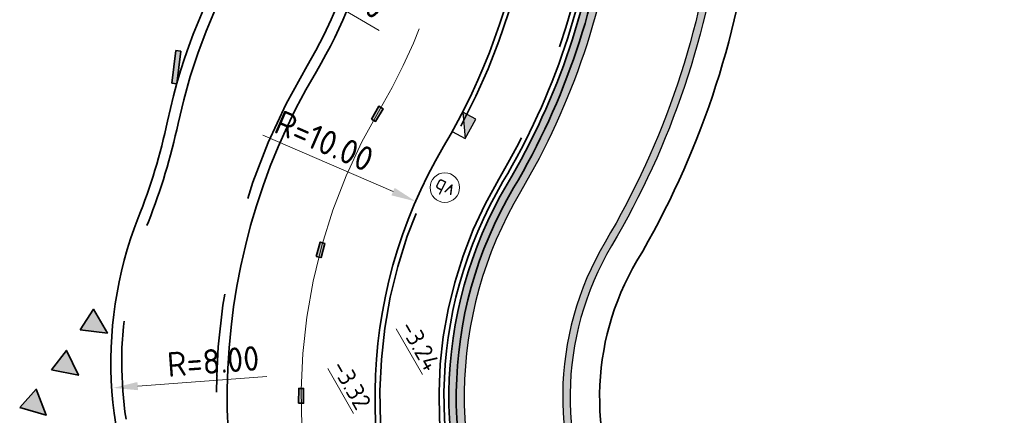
# Model space of a CAD drawing. Header units: metres. Extents: x 111691 to 117439, y 474133 to 478789.
# Tile 35 of 127: x 114631 to 114651, y 476077 to 476085. Entities that reach past the tile are written whole.
import ezdxf
from ezdxf import colors
from ezdxf.entities.mleader import LeaderData, LeaderLine
from ezdxf.enums import TextEntityAlignment as Align
from ezdxf.math import Vec2, Vec3

# ---------------------------------------------------------------- set-up
doc = ezdxf.new("R2010")
doc.units = ezdxf.units.M
for name, pattern in [('AM-AS', [16, 10, -2, 2, -2]), ('VH-GAZONBAND_100X200', [9.5, 7.5, -2]), ('VH-OPSLUITBAND_80X200', [14, 8, -2, 2, -2]), ('VH-RWSBAND', [24, 10, -2, 2, -2, 2, -2, 2, -2])]:
    doc.linetypes.add(name, pattern=pattern)
doc.layers.get('Defpoints').update_dxf_attribs({"lineweight": 25})
for name, color, linetype, lineweight in [('N-WE-AM-AS-G', 10, 'AM-AS', 18), ('N-WE-IE-MEUBILAIR_WEGMEUBILAIR_PAAL-S', 7, 'Continuous', 25), ('N-WE-IE-TERREINAFSCHEIDING_KUNSTMATIG_HEKWERK-G', 20, 'IE-TERREINAFSCHEIDING-KUNSTMATIG', 35), ('N-WE-IE-TERREINAFSCHEIDING_NATUURLIJK-G', 60, 'IE-TERREINAFSCHEIDING-NATUURLIJK', 35), ('N-WE-KW-KUNSTERK_DAMWAND_L600-G', 5, 'Continuous', 30), ('N-WE-KW-KUNSTERK_DAMWAND_L601-G', 5, 'Continuous', 30), ('N-WE-KW-KUNSTWERK_KEERCONSTRUCTIE-A', 251, 'Continuous', 30), ('N-WE-RI-HWA_KOLK-S', 150, 'Continuous', 25), ('N-WE-VH-HOOGTELABEL-T18', 2, 'Continuous', 18), ('N-WE-VH-KANTOPSLUITING_GAZONBAND_100X200-G', 90, 'VH-GAZONBAND_100X200', 35), ('N-WE-VH-KANTOPSLUITING_OPSLUITBAND_80X200-G', 150, 'VH-OPSLUITBAND_80X200', 35), ('N-WE-VH-KANTOPSLUITING_TROTTOIRBAND_RWS_110 220-G', 210, 'VH-RWSBAND', 35), ('N-WE-VH-KANTOPSLUITING_VOORKANTBAND-G', 7, 'Continuous', 35), ('N-WE-VH-MAATVOERING-M', 7, 'Continuous', 18), ('N-WE-VW-MARKERING-G', 7, 'Continuous', 35), ('X-XX-AL-AANPIJLING-T25', 7, 'Continuous', 25)]:
    doc.layers.add(name, color=color, linetype=linetype, lineweight=lineweight)
for name, color, linetype in [('N-WE-VW-MARKERING_DWARS_DRIEHOEK_5050-A', 7, 'Continuous'), ('N-WE-VW-MARKERING_LANGS_STREEP_11_010-A', 7, 'Continuous'), ('N-WE-VW-MARKERING_LANGS_STREEP_30270_010-A', 7, 'Continuous')]:
    doc.layers.add(name, color=color, linetype=linetype)
doc.styles.add('NLCS-ISO', font='NLCS-ISO.ttf')
doc.styles.add('NLCS-ISO-ANNOTATIEF-T25', font='NLCS-ISO.ttf', dxfattribs={"height": 2.5})
doc.styles.add('NLCS-ISO-M200-T18', font='NLCS-ISO.ttf', dxfattribs={"height": 0.36})
doc.linetypes.add('IE-TERREINAFSCHEIDING-KUNSTMATIG', pattern='A,4,[82,NLCS.SHX,S=0.75,R=90,X=0,Y=0],4,-2', length=10)
doc.linetypes.add('IE-TERREINAFSCHEIDING-NATUURLIJK', pattern='A,4,[67,NLCS.SHX,S=0.75,R=45,X=0,Y=0],4,-1.5', length=9.5)
doc.dimstyles.new('NLCS-ANNOTATIEF-T25-PIJL_L2_H1', dxfattribs={"dimtxt": 2.5, "dimasz": 2.5, "dimexe": 2, "dimexo": 2, "dimgap": 0.7, "dimtad": 1, "dimzin": 0, "dimdsep": 46, "dimtxsty": 'NLCS-ISO-ANNOTATIEF-T25', "dimcen": 0, "dimdle": 2, "dimclrd": 256, "dimclre": 256, "dimclrt": 256, "dimadec": 1, "dimazin": 0, "dimtfac": 1, "dimtdec": 3, "dimtofl": 0, "dimtmove": 0, "dimatfit": 3, "dimfxl": 2, "dimfxlon": 1, "dimtfillclr": 256, "dimtolj": 1, "dimtzin": 0, "dimlwd": -1, "dimlwe": -1, "dimarcsym": 0})

# ---------------------------------------------------------------- blocks, each defined once
blk = doc.blocks.new('*D20')
at = {"layer": 'Defpoints', "color": 0, "linetype": 'Continuous', "transparency": 16777216}
for p in [(114635.312, 476086.529), (114645.668, 476080.467)]:
    blk.add_point(p, dxfattribs=at)
at = {"layer": 'N-WE-VH-MAATVOERING-M', "transparency": 16777216}
blk.add_line((114638.229, 476084.822), (114635.744, 476086.277), dxfattribs=at)
at = {"layer": 'N-WE-VH-MAATVOERING-M', "linetype": 'Continuous', "transparency": 16777216}
blk.add_solid([(114635.786, 476086.349), (114635.701, 476086.205), (114635.312, 476086.529)], dxfattribs=at)
at = {"layer": 'N-WE-VH-MAATVOERING-M', "linetype": 'Continuous', "lineweight": 0, "transparency": 16777216, "insert": (114637.399, 476085.76), "char_height": 0.5, "attachment_point": 5, "rotation": 329.6533, "style": 'NLCS-ISO-ANNOTATIEF-T25', "bg_fill": 3, "box_fill_scale": 1.1, "bg_fill_color": 256, "bg_fill_true_color": 13158600, "bg_fill_transparency": 0}
blk.add_mtext('\\A1;R=12.00', dxfattribs=at)
blk = doc.blocks.new('*D21')
at = {"layer": 'Defpoints', "color": 0, "linetype": 'Continuous', "transparency": 16777216}
for p in [(114640.809, 476078.144), (114632.83, 476077.559)]:
    blk.add_point(p, dxfattribs=at)
at = {"layer": 'N-WE-VH-MAATVOERING-M', "transparency": 16777216}
blk.add_line((114635.952, 476077.788), (114633.329, 476077.595), dxfattribs=at)
at = {"layer": 'N-WE-VH-MAATVOERING-M', "linetype": 'Continuous', "transparency": 16777216}
blk.add_solid([(114633.323, 476077.678), (114633.335, 476077.512), (114632.83, 476077.559)], dxfattribs=at)
at = {"layer": 'N-WE-VH-MAATVOERING-M', "linetype": 'Continuous', "lineweight": 0, "transparency": 16777216, "insert": (114634.861, 476078.099), "char_height": 0.5, "attachment_point": 5, "rotation": 4.1984, "style": 'NLCS-ISO-ANNOTATIEF-T25', "bg_fill": 3, "box_fill_scale": 1.1, "bg_fill_color": 256, "bg_fill_true_color": 13158600, "bg_fill_transparency": 0}
blk.add_mtext('\\A1;R=8.00', dxfattribs=at)
blk = doc.blocks.new('*D84')
at = {"layer": 'Defpoints', "color": 0, "transparency": 16777216}
for p in [(114638.971, 476081.348), (114648.145, 476077.37)]:
    blk.add_point(p, dxfattribs=at)
at = {"layer": 'N-WE-VH-MAATVOERING-M', "transparency": 16777216}
blk.add_line((114635.87, 476082.692), (114638.512, 476081.546), dxfattribs=at)
blk.add_solid([(114638.545, 476081.623), (114638.479, 476081.47), (114638.971, 476081.348)], dxfattribs=at)
at = {"layer": 'N-WE-VH-MAATVOERING-M', "transparency": 16777216, "insert": (114637.116, 476082.576), "char_height": 0.5, "attachment_point": 5, "rotation": 336.5619, "style": 'NLCS-ISO-ANNOTATIEF-T25'}
blk.add_mtext('\\A1;R=10.00', dxfattribs=at)
blk = doc.blocks.new('N-SRI-KOLK_TROTTOIR-SO')
blk.add_hatch(color=256).paths.add_polyline_path([(1.125, 1.5), (-1.125, 1.5), (-1.125, 0)])
blk.add_line((-1.125, 0), (1.125, 1.5))
at = {"flags": 128}
blk.add_lwpolyline([(-1.125, 0), (1.125, 0), (1.125, 1.5), (-1.125, 1.5)], close=True, dxfattribs=at)
blk = doc.blocks.new('SIE-WEG_PAAL_VERKEERSBORD-SO')
at = {"color": 0, "linetype": 'ByBlock', "lineweight": 18}
blk.add_circle((0, 0), 1.5, dxfattribs=at)
at = {"color": 0, "linetype": 'ByBlock', "lineweight": 18, "style": 'NLCS-ISO'}
blk.add_text('vb', height=1.5, dxfattribs=at).set_placement((0, 0.132), align=Align.MIDDLE_CENTER)

msp = doc.modelspace()

# ---------------------------------------------------------------- hatches: boundary and pattern name
at = {"layer": 'N-WE-VW-MARKERING_DWARS_DRIEHOEK_5050-A'}
h = msp.add_hatch(color=256, dxfattribs=at)
h.dxf.hatch_style = 1
h.paths.add_polyline_path([(114632.159, 476078.738), (114632.433, 476079.156), (114632.714, 476078.673)])
h = msp.add_hatch(color=256, dxfattribs=at)
h.dxf.hatch_style = 1
h.paths.add_polyline_path([(114631.578, 476077.925), (114631.885, 476078.32), (114632.126, 476077.815)])
h = msp.add_hatch(color=256, dxfattribs=at)
h.dxf.hatch_style = 1
h.paths.add_polyline_path([(114630.933, 476077.161), (114631.271, 476077.53), (114631.471, 476077.008)])
at = {"layer": 'N-WE-VW-MARKERING_LANGS_STREEP_11_010-A'}
h = msp.add_hatch(color=256, dxfattribs=at)
h.dxf.hatch_style = 1
h.paths.add_polyline_path([(114634.023, 476083.751), (114634.123, 476083.739), (114634.203, 476084.398), (114634.104, 476084.41)])

# ---------------------------------------------------------------- linework, layer by layer
at = {"layer": 'N-WE-VW-MARKERING-G'}
for points in [[(114634.023, 476083.751), (114634.123, 476083.739), (114634.203, 476084.398), (114634.104, 476084.41)], [(114632.159, 476078.738), (114632.433, 476079.156), (114632.714, 476078.673)], [(114631.578, 476077.925), (114631.885, 476078.32), (114632.126, 476077.815)], [(114630.933, 476077.161), (114631.271, 476077.53), (114631.471, 476077.008)]]:
    msp.add_lwpolyline(points, close=True, dxfattribs=at)

# ---------------------------------------------------------------- dimensions: what is measured, and where the dimension line sits
at = {"layer": 'N-WE-VH-MAATVOERING-M', "linetype": 'Continuous', "lineweight": 0}
for center, mpoint, picture, middle in [((114645.668, 476080.467), (114635.312, 476086.529), '*D20', (114637.202, 476085.423)), ((114640.809, 476078.144), (114632.83, 476077.559), '*D21', (114634.89, 476077.71))]:
    dim = msp.add_radius_dim(center=center, mpoint=mpoint, dimstyle='NLCS-ANNOTATIEF-T25-PIJL_L2_H1', override={"dimpost": 'R=<>', "dimtfill": 1}, dxfattribs=at)
    dim.commit()
    dim.dimension.update_dxf_attribs({"geometry": picture, "text_midpoint": middle, "dimtype": 164})

# ---------------------------------------------------------------- leaders
at = {"layer": 'X-XX-AL-AANPIJLING-T25'}
ml = msp.add_multileader_mtext('Standard', dxfattribs=at)
ml.set_content('Aansluiten op bestaande beschoeiing', color=256, style='NLCS-ISO-ANNOTATIEF-T25')
ml.set_leader_properties(color=256, linetype='ByLayer', lineweight=-1)
ml.build(insert=Vec2(0, 0))
ml.multileader.update_dxf_attribs({"text_left_attachment_type": 5, "text_right_attachment_type": 5, "dogleg_length": 2.5, "arrow_head_size": 0.5, "scale": 0.2})
ctx = ml.context
ctx.base_point, ctx.scale, ctx.char_height, ctx.arrow_head_size, ctx.landing_gap_size, ctx.plane_origin, ctx.plane_x_axis, ctx.plane_y_axis = Vec3(114652.995, 476090.487), 0.2, 0.5, 0.5, 0.18, Vec3(114655.428, 476097.473), Vec3(0.501689, -0.865048), Vec3(0.865048, 0.501689)
ctx.left_attachment, ctx.right_attachment = 5, 5
notes = []
notes.append((ctx, [(0, (1, 1, 0), (114652.744, 476090.92), (0.501689, -0.865048), 0.5, [(1, [(114655.428, 476097.473), (114649.842, 476091.102)], 0, [])])]))
ctx.mtext.insert, ctx.mtext.text_direction, ctx.mtext.rotation, ctx.mtext.flow_direction = Vec3(114653.648, 476090.657), Vec3(0.501689, -0.865048), 5.237939, 5
ctx.mtext.has_bg_fill, ctx.mtext.bg_color, ctx.mtext.bg_scale_factor, ctx.mtext.bg_transparency, ctx.mtext.use_window_bg_color = 1, -1027028792, 1.5, 0, 1
for ctx, leaders in notes:
    for number, flags, end, landing, length, lines in leaders:
        leader = LeaderData()
        leader.index, (leader.has_last_leader_line, leader.has_dogleg_vector, leader.attachment_direction) = number, flags
        leader.last_leader_point, leader.dogleg_vector, leader.dogleg_length = Vec3(end), Vec3(landing), length
        for number, points, colour, breaks in lines:
            line = LeaderLine()
            line.index, line.vertices, line.color, line.breaks = number, Vec3.list(points), colors.encode_raw_color(colour), breaks
            leader.lines.append(line)
        ctx.leaders.append(leader)

# ---------------------------------------------------------------- next in the draw order: hatches: boundary and pattern name
at = {"layer": 'N-WE-KW-KUNSTWERK_KEERCONSTRUCTIE-A'}
h = msp.add_hatch(color=256, dxfattribs=at)
h.dxf.hatch_style = 1
h.paths.add_polyline_path([(114645.789, 476094.664), (114645.52, 476094.51), (114646.671, 476092.496), (114645.707, 476091.937, 0.237079), (114642.756, 476087.43, -0.105422), (114640.83, 476081.698, 0.266835), (114640.722, 476073.23, -0.020777), (114642.799, 476069.113), (114644.303, 476065.795), (114651.2, 476050.583, 0.022651), (114653.029, 476046.991), (114660.524, 476033.787), (114660.793, 476033.94), (114653.298, 476047.144, -0.022645), (114651.483, 476050.709), (114644.585, 476065.923), (114643.081, 476069.241, 0.020777), (114640.993, 476073.381, -0.266835), (114641.097, 476081.54, 0.105422), (114643.064, 476087.395, -0.237079), (114645.863, 476091.669), (114647.093, 476092.383)])
h = msp.add_hatch(color=256, dxfattribs=at)
h.dxf.hatch_style = 1
h.paths.add_polyline_path([(114642.947, 476080.446, 0.105422), (114645.2, 476087.15, -0.26728), (114647.3, 476089.991), (114647.24, 476090.128, 0.26728), (114645.051, 476087.167, -0.105422), (114642.818, 476080.522, 0.266835), (114642.74, 476074.355, -0.020777), (114644.903, 476070.067), (114646.407, 476066.749), (114653.304, 476051.536, 0.022651), (114655.038, 476048.132), (114662.533, 476034.927), (114662.663, 476035.001), (114655.168, 476048.206, -0.022645), (114653.441, 476051.597), (114646.543, 476066.811), (114645.039, 476070.129, 0.020777), (114642.871, 476074.428, -0.266835)])
at = {"layer": 'N-WE-VW-MARKERING_LANGS_STREEP_30270_010-A'}
h = msp.add_hatch(color=256, dxfattribs=at)
h.dxf.hatch_style = 1
h.paths.add_polyline_path([(114638.072, 476083.021), (114638.158, 476082.971), (114638.309, 476083.23), (114638.222, 476083.28)])
h = msp.add_hatch(color=256, dxfattribs=at)
h.dxf.hatch_style = 1
h.paths.add_polyline_path([(114636.955, 476080.231), (114637.052, 476080.205), (114637.13, 476080.495), (114637.033, 476080.521)])
h = msp.add_hatch(color=256, dxfattribs=at)
h.dxf.hatch_style = 1
h.paths.add_polyline_path([(114636.596, 476077.248), (114636.696, 476077.248), (114636.697, 476077.548), (114636.597, 476077.548)])

# ---------------------------------------------------------------- next in the draw order: linework, layer by layer
at = {"layer": 'N-WE-AM-AS-G', "flags": 128}
msp.add_lwpolyline([(114681.341, 475990.431, 0.052582), (114680.209, 475993.026), (114673.897, 476004.148), (114665.062, 476019.715), (114661.305, 476026.333), (114650.42, 476045.511, -0.022645), (114648.469, 476049.343), (114641.571, 476064.557), (114640.066, 476067.874, 0.020777), (114638.102, 476071.768, -0.266837), (114638.248, 476083.226, 0.174617), (114639.709, 476090.883)], format="xyb", dxfattribs=at)
at = {"layer": 'N-WE-IE-TERREINAFSCHEIDING_KUNSTMATIG_HEKWERK-G', "flags": 128}
msp.add_lwpolyline([(114645.65, 476094.584), (114646.874, 476092.441), (114645.782, 476091.808, 0.237079), (114642.905, 476087.413, -0.105422), (114640.959, 476081.622, 0.266835), (114640.853, 476073.303, -0.020777), (114642.935, 476069.175), (114644.439, 476065.857)], format="xyb", dxfattribs=at)
at = {"layer": 'N-WE-IE-TERREINAFSCHEIDING_KUNSTMATIG_HEKWERK-G'}
msp.add_lwpolyline([(114645.65, 476094.584), (114646.875, 476092.441), (114645.782, 476091.808, 0.237079), (114642.905, 476087.413, -0.105422), (114640.959, 476081.622, 0.266835), (114640.853, 476073.303, -0.020777), (114642.935, 476069.175), (114644.44, 476065.857)], format="xyb", dxfattribs=at)
at = {"layer": 'N-WE-IE-TERREINAFSCHEIDING_NATUURLIJK-G', "ltscale": 0.5, "flags": 128}
msp.add_lwpolyline([(114647.54, 476089.441, 0.26728), (114645.796, 476087.082, -0.105422), (114643.464, 476080.14, 0.266835), (114643.395, 476074.72, -0.020777), (114645.586, 476070.377), (114647.09, 476067.059)], format="xyb", dxfattribs=at)
at = {"layer": 'N-WE-KW-KUNSTERK_DAMWAND_L600-G', "flags": 128}
for points in [[(114647.24, 476090.128, 0.26728), (114645.051, 476087.167, -0.105422), (114642.818, 476080.522, 0.266835), (114642.74, 476074.355, -0.020777), (114644.903, 476070.067), (114646.407, 476066.749)], [(114647.3, 476089.991, 0.26728), (114645.2, 476087.15, -0.105422), (114642.947, 476080.446, 0.266835), (114642.871, 476074.428, -0.020777), (114645.039, 476070.129), (114646.544, 476066.811)]]:
    msp.add_lwpolyline(points, format="xyb", dxfattribs=at)
at = {"layer": 'N-WE-KW-KUNSTERK_DAMWAND_L601-G', "flags": 128}
for points in [[(114645.789, 476094.664), (114647.093, 476092.383), (114645.863, 476091.669, 0.237079), (114643.064, 476087.395, -0.105422), (114641.097, 476081.54, 0.266835), (114640.993, 476073.381, -0.020777), (114643.081, 476069.241), (114644.586, 476065.923)], [(114645.52, 476094.51), (114646.671, 476092.496), (114645.707, 476091.937, 0.237079), (114642.756, 476087.43, -0.105422), (114640.83, 476081.698, 0.266835), (114640.722, 476073.23, -0.020777), (114642.799, 476069.113), (114644.303, 476065.795)]]:
    msp.add_lwpolyline(points, format="xyb", dxfattribs=at)
at = {"layer": 'N-WE-VH-KANTOPSLUITING_GAZONBAND_100X200-G', "flags": 128}
msp.add_lwpolyline([(114643.028, 476065.217), (114641.524, 476068.535, 0.020777), (114639.499, 476072.548, -0.266835), (114639.625, 476082.411, 0.186827), (114641.178, 476091.742, 0.186827)], format="xyb", dxfattribs=at)
at = {"layer": 'N-WE-VH-KANTOPSLUITING_OPSLUITBAND_80X200-G', "flags": 128}
msp.add_lwpolyline([(114645.411, 476094.499), (114646.485, 476092.619), (114645.607, 476092.11, 0.237079), (114642.558, 476087.453, -0.105422), (114640.658, 476081.8, 0.266835), (114640.547, 476073.132, -0.020777), (114642.617, 476069.031), (114644.121, 476065.713)], format="xyb", dxfattribs=at)
at = {"layer": 'N-WE-VH-KANTOPSLUITING_TROTTOIRBAND_RWS_110 220-G', "flags": 128}
msp.add_lwpolyline([(114638.121, 476089.511, 0.167682), (114634.149, 476082.932, -0.041106), (114633.545, 476080.933, 0.228761), (114634.049, 476074.187), (114635.825, 476071.116, -0.024665), (114638.09, 476066.713), (114639.494, 476063.615), (114646.392, 476048.401, 0.022645), (114648.437, 476044.385), (114655.445, 476032.038, 0.327921), (114656.295, 476031.676), (114648.924, 476044.662, -0.022645), (114646.902, 476048.632), (114640.004, 476063.846), (114638.5, 476067.164, 0.020777), (114636.6, 476070.93, -0.266835), (114636.767, 476084.102, 0.145555)], format="xyb", close=True, dxfattribs=at)
at = {"layer": 'N-WE-VH-KANTOPSLUITING_VOORKANTBAND-G', "flags": 128}
for points in [[(114645.498, 476094.548), (114646.621, 476092.583), (114645.657, 476092.024, 0.237079), (114642.657, 476087.442, -0.105422), (114640.744, 476081.749, 0.266835), (114640.635, 476073.181, -0.020777), (114642.708, 476069.072), (114644.212, 476065.754)], [(114642.937, 476065.176), (114641.433, 476068.494, 0.020777), (114639.412, 476072.499, -0.266835), (114639.539, 476082.462, 0.188185), (114641.066, 476091.789, 0.188631)]]:
    msp.add_lwpolyline(points, format="xyb", dxfattribs=at)
at = {"layer": 'N-WE-VH-KANTOPSLUITING_VOORKANTBAND-G'}
for points in [[(114645.52, 476094.51), (114646.671, 476092.496), (114645.707, 476091.937, 0.237079), (114642.756, 476087.43, -0.105422), (114640.83, 476081.698, 0.266835), (114640.722, 476073.23, -0.020777), (114642.799, 476069.113), (114644.303, 476065.795)], [(114638.313, 476089.948, 0.176846), (114633.934, 476082.978, -0.041106), (114633.341, 476081.014, 0.228761), (114633.859, 476074.077), (114635.635, 476071.006, -0.024665), (114637.889, 476066.622), (114639.294, 476063.524), (114646.192, 476048.31, 0.022645), (114648.246, 476044.277), (114655.255, 476031.928, 0.409683), (114656.61, 476031.565), (114656.61, 476031.565), (114649.115, 476044.77, -0.022645), (114647.103, 476048.723), (114640.204, 476063.937), (114638.7, 476067.255, 0.020777), (114636.792, 476071.038, -0.266835), (114636.957, 476083.99, 0.156519), (114638.313, 476089.948)]]:
    msp.add_lwpolyline(points, format="xyb", dxfattribs=at)
at = {"layer": 'N-WE-VW-MARKERING-G'}
for points in [[(114638.072, 476083.021), (114638.158, 476082.971), (114638.309, 476083.23), (114638.222, 476083.28)], [(114636.955, 476080.231), (114637.052, 476080.205), (114637.13, 476080.495), (114637.033, 476080.521)], [(114636.596, 476077.248), (114636.696, 476077.248), (114636.697, 476077.548), (114636.597, 476077.548)]]:
    msp.add_lwpolyline(points, close=True, dxfattribs=at)

# ---------------------------------------------------------------- next in the draw order: block references
at = {"layer": 'N-WE-IE-MEUBILAIR_WEGMEUBILAIR_PAAL-S', "xscale": 0.2, "yscale": 0.2, "zscale": 0.2, "rotation": 153.6110919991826}
msp.add_blockref('SIE-WEG_PAAL_VERKEERSBORD-SO', (114639.564, 476081.628), dxfattribs=at)
at = {"layer": 'N-WE-RI-HWA_KOLK-S', "xscale": 0.2, "yscale": 0.2, "zscale": 0.2, "rotation": 241.0556103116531}
msp.add_blockref('N-SRI-KOLK_TROTTOIR-SO', (114639.823, 476082.967), dxfattribs=at)

# ---------------------------------------------------------------- next in the draw order: texts
at = {"layer": 'N-WE-VH-HOOGTELABEL-T18', "style": 'NLCS-ISO-M200-T18'}
for s, p in [('%%U-3.24', (114638.641, 476078.796)), ('%%U-3.32', (114637.252, 476077.991))]:
    msp.add_text(s, height=0.36, rotation=299.7212, dxfattribs=at).set_placement(p)

# ---------------------------------------------------------------- next in the draw order: dimensions: what is measured, and where the dimension line sits
at = {"layer": 'N-WE-VH-MAATVOERING-M'}
dim = msp.add_radius_dim(center=(114648.145, 476077.37), mpoint=(114638.971, 476081.348), dimstyle='NLCS-ANNOTATIEF-T25-PIJL_L2_H1', override={"dimpost": 'R=<>'}, dxfattribs=at)
dim.commit()
dim.dimension.update_dxf_attribs({"geometry": '*D84', "text_midpoint": (114637.116, 476082.576)})

doc.saveas('drawing.dxf')
